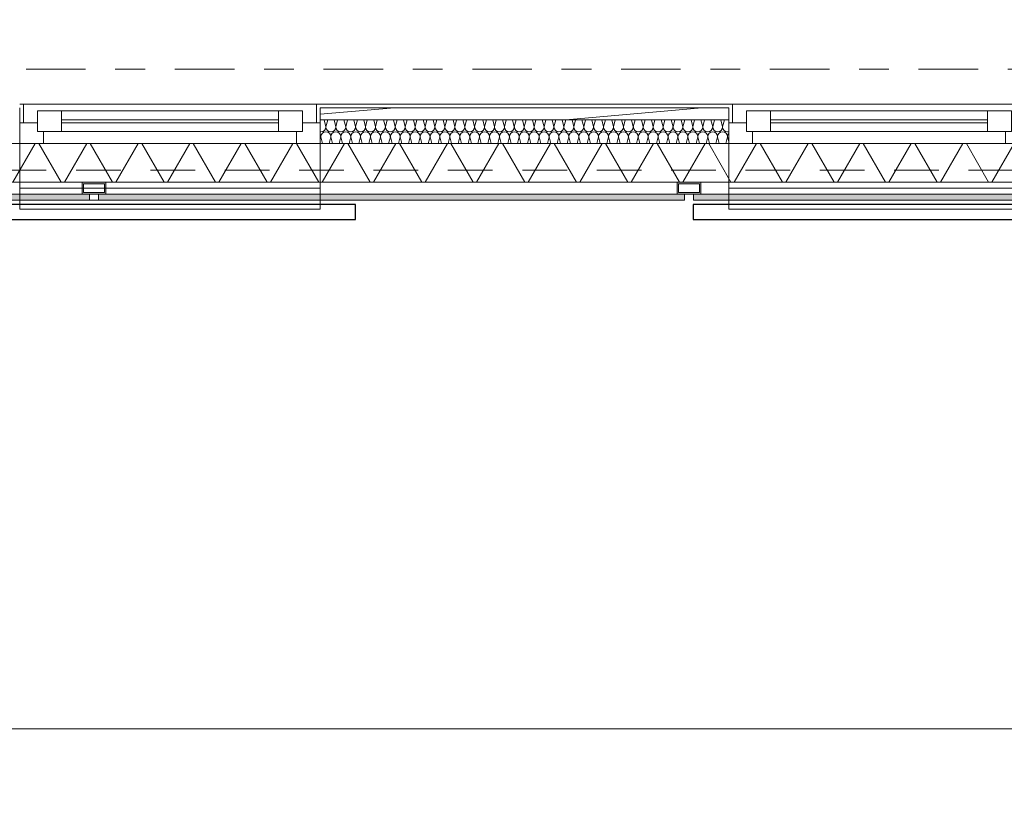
# Model space of a CAD drawing. Header units: metres. Extents: x -167 to 233, y -155 to 122.
# Tile 17 of 68: x 43.5 to 46.81, y 26.11 to 28.76. Entities that reach past the tile are written whole.
import ezdxf
from ezdxf.enums import TextEntityAlignment as Align

# ---------------------------------------------------------------- set-up
doc = ezdxf.new("R2010")
doc.units = ezdxf.units.M
doc.header["$MEASUREMENT"] = 0
doc.linetypes.add('Raster', pattern=[0.4, 0.2, -0.1, 0, -0.1])
doc.linetypes.add('Strichlinie eng', pattern=[0.23, 0.15, -0.08])
for name, color, linetype in [('10 Wand außen', 7, 'Continuous'), ('20 Decke', 7, 'Continuous'), ('40 Absturzsicherung', 7, 'Continuous'), ('50 Sanitäreinrichtung', 7, 'Continuous'), ('90 Achsraster', 7, 'Continuous'), ('94 Genehmigungsplanung Bemaßung', 7, 'Continuous')]:
    doc.layers.add(name, color=color, linetype=linetype)
doc.styles.add('ERSTELLTER_STIL_1', font='arial.ttf')
doc.styles.add('ERSTELLTER_STIL_2', font='arial.ttf')
doc.dimstyles.new('ERSTELLTER_STIL__1', dxfattribs={"dimtxt": 0.25, "dimasz": 0.19, "dimexe": 0.18, "dimexo": 0.1, "dimgap": 0, "dimtad": 1, "dimtih": 1, "dimtoh": 1, "dimzin": 0, "dimdsep": 46, "dimtxsty": 'ERSTELLTER_STIL_1', "dimblk": 'ARROWHEAD_6', "dimblk1": 'ARROWHEAD_6', "dimblk2": 'ARROWHEAD_6', "dimcen": 0.09, "dimclrd": 7, "dimclre": 7, "dimclrt": 7, "dimazin": 0, "dimtfac": 1, "dimtdec": 4, "dimtmove": 0, "dimatfit": 3, "dimfxl": 1, "dimtolj": 1, "dimtzin": 0, "dimarcsym": 0})
pattern_1 = [(0, (27236.132094, 33357.27905), (0, 0.075), [0, -0.075])]

# ---------------------------------------------------------------- blocks, each defined once
blk = doc.blocks.new('Rechteck Raster Kassetten Fassade - ACB_2')
at = {"layer": '50 Sanitäreinrichtung', "linetype": 'Continuous', "lineweight": 0, "true_color": 0x9e9e9e}
for points in [[(4.015, 0.19), (4.015, 0.17), (5.985, 0.17), (5.985, 0.19)], [(6.015, 0.19), (6.015, 0.17), (7.985, 0.17), (7.985, 0.19)], [(8.015, 0.19), (8.015, 0.17), (9.985, 0.17), (9.985, 0.19)]]:
    blk.add_hatch(color=253, dxfattribs=at).paths.add_polyline_path(points)
h = blk.add_hatch(color=253, dxfattribs=at)
h.paths.add_polyline_path([(6.04, 0.13), (6.04, 0.17), (5.96, 0.17), (5.96, 0.13)])
h.paths.add_polyline_path([(5.965, 0.165), (6.035, 0.165), (6.035, 0.135), (5.965, 0.135)], flags=0)
h = blk.add_hatch(color=253, dxfattribs=at)
h.paths.add_polyline_path([(8.04, 0.13), (8.04, 0.17), (7.96, 0.17), (7.96, 0.13)])
h.paths.add_polyline_path([(7.965, 0.165), (8.035, 0.165), (8.035, 0.135), (7.965, 0.135)], flags=0)
at = {"layer": '50 Sanitäreinrichtung', "linetype": 'Continuous', "lineweight": 18}
h = blk.add_hatch(dxfattribs=at)
h.set_pattern_fill('Dämmung__weich_0001', color=8, style=0, pattern_type=2)
h.set_pattern_definition([(60, (0, 0), (-0.1299038, 0.075), []), (120, (0, 0), (0.1299038, 0.075), [])])
h.paths.add_polyline_path([(0, 0), (20.25, 0), (20.38, 0.13), (0, 0.13)])
at = {"layer": '50 Sanitäreinrichtung', "color": 251, "linetype": 'Continuous', "lineweight": 18, "true_color": 0x5f5f5f}
for p, q in [((5.985, 0.19), (4.015, 0.19)), ((5.985, 0.19), (4.015, 0.19)), ((4.015, 0.17), (5.985, 0.17)), ((4.015, 0.17), (5.985, 0.17)), ((6.7605, 0.19), (5.7505, 0.19)), ((5.7505, 0), (5.7505, 0.19)), ((6.04, 0.17), (5.96, 0.17)), ((5.96, 0.17), (5.96, 0.13)), ((6.04, 0.17), (5.96, 0.17)), ((5.96, 0.17), (5.96, 0.13)), ((5.985, 0.17), (5.985, 0.19)), ((5.985, 0.17), (5.985, 0.19)), ((7.985, 0.19), (6.015, 0.19)), ((6.015, 0.19), (6.015, 0.17)), ((7.985, 0.19), (6.015, 0.19)), ((6.015, 0.19), (6.015, 0.17)), ((6.015, 0.17), (7.985, 0.17)), ((6.015, 0.17), (7.985, 0.17)), ((6.04, 0.17), (6.04, 0.13)), ((6.04, 0.17), (6.04, 0.13)), ((6.7605, 0), (6.7605, 0.19)), ((8.04, 0.17), (7.96, 0.17)), ((7.96, 0.17), (7.96, 0.13)), ((8.04, 0.17), (7.96, 0.17)), ((7.96, 0.17), (7.96, 0.13)), ((7.985, 0.17), (7.985, 0.19)), ((7.985, 0.17), (7.985, 0.19)), ((9.985, 0.19), (8.015, 0.19)), ((8.015, 0.19), (8.015, 0.17)), ((9.985, 0.19), (8.015, 0.19)), ((8.015, 0.19), (8.015, 0.17)), ((8.015, 0.17), (9.985, 0.17)), ((8.015, 0.17), (9.985, 0.17)), ((8.04, 0.17), (8.04, 0.13)), ((8.04, 0.17), (8.04, 0.13)), ((5.965, 0.165), (5.965, 0.135)), ((6.035, 0.165), (5.965, 0.165)), ((5.965, 0.165), (5.965, 0.135)), ((6.035, 0.165), (5.965, 0.165)), ((6.035, 0.135), (5.965, 0.135)), ((6.035, 0.135), (5.965, 0.135)), ((6.035, 0.165), (6.035, 0.135)), ((6.035, 0.165), (6.035, 0.135)), ((7.965, 0.165), (7.965, 0.135)), ((8.035, 0.165), (7.965, 0.165)), ((7.965, 0.165), (7.965, 0.135)), ((8.035, 0.165), (7.965, 0.165)), ((8.035, 0.135), (7.965, 0.135)), ((8.035, 0.135), (7.965, 0.135)), ((8.035, 0.165), (8.035, 0.135)), ((8.035, 0.165), (8.035, 0.135)), ((20.38, 0.13), (0, 0.13)), ((6.04, 0.13), (5.96, 0.13)), ((6.04, 0.13), (5.96, 0.13)), ((8.04, 0.13), (7.96, 0.13)), ((8.04, 0.13), (7.96, 0.13)), ((0, 0), (20.25, 0)), ((5.7505, 0), (6.7605, 0))]:
    blk.add_line(p, q, dxfattribs=at)
at = {"layer": '50 Sanitäreinrichtung', "color": 251, "linetype": 'Strichlinie eng', "lineweight": 18, "true_color": 0x5f5f5f}
blk.add_line((20.34, 0.09), (0, 0.09), dxfattribs=at)
blk = doc.blocks.new('*X25', base_point=(27236.1321, 33357.279))
at = {"layer": '10 Wand außen', "color": 8, "linetype": 'Continuous', "lineweight": 18}
for p, q in [((44.5321, 28.3957), (44.5261, 28.4197)), ((44.5321, 28.3957), (44.5381, 28.4197)), ((44.5654, 28.3957), (44.5594, 28.4197)), ((44.5654, 28.3957), (44.5714, 28.4197)), ((44.5988, 28.3957), (44.5928, 28.4197)), ((44.5988, 28.3957), (44.6048, 28.4197)), ((44.6321, 28.3957), (44.6261, 28.4197)), ((44.6321, 28.3957), (44.6381, 28.4197)), ((44.6654, 28.3957), (44.6594, 28.4197)), ((44.6654, 28.3957), (44.6714, 28.4197)), ((44.6988, 28.3957), (44.6928, 28.4197)), ((44.6988, 28.3957), (44.7048, 28.4197)), ((44.7321, 28.3957), (44.7261, 28.4197)), ((44.7321, 28.3957), (44.7381, 28.4197)), ((44.7654, 28.3957), (44.7594, 28.4197)), ((44.7654, 28.3957), (44.7714, 28.4197)), ((44.7988, 28.3957), (44.7928, 28.4197)), ((44.7988, 28.3957), (44.8048, 28.4197)), ((44.8321, 28.3957), (44.8261, 28.4197)), ((44.8321, 28.3957), (44.8381, 28.4197)), ((44.8654, 28.3957), (44.8594, 28.4197)), ((44.8654, 28.3957), (44.8714, 28.4197)), ((44.8988, 28.3957), (44.8928, 28.4197)), ((44.8988, 28.3957), (44.9048, 28.4197)), ((44.9321, 28.3957), (44.9261, 28.4197)), ((44.9321, 28.3957), (44.9381, 28.4197)), ((44.9654, 28.3957), (44.9594, 28.4197)), ((44.9654, 28.3957), (44.9714, 28.4197)), ((44.9988, 28.3957), (44.9928, 28.4197)), ((44.9988, 28.3957), (45.0048, 28.4197)), ((45.0321, 28.3957), (45.0261, 28.4197)), ((45.0321, 28.3957), (45.0381, 28.4197)), ((45.0654, 28.3957), (45.0594, 28.4197)), ((45.0654, 28.3957), (45.0714, 28.4197)), ((45.0988, 28.3957), (45.0928, 28.4197)), ((45.0988, 28.3957), (45.1048, 28.4197)), ((45.1321, 28.3957), (45.1261, 28.4197)), ((45.1321, 28.3957), (45.1381, 28.4197)), ((45.1654, 28.3957), (45.1594, 28.4197)), ((45.1654, 28.3957), (45.1714, 28.4197)), ((45.1988, 28.3957), (45.1928, 28.4197)), ((45.1988, 28.3957), (45.2048, 28.4197)), ((45.2321, 28.3957), (45.2261, 28.4197)), ((45.2321, 28.3957), (45.2381, 28.4197)), ((45.2654, 28.3957), (45.2594, 28.4197)), ((45.2654, 28.3957), (45.2714, 28.4197)), ((45.2988, 28.3957), (45.2928, 28.4197)), ((45.2988, 28.3957), (45.3048, 28.4197)), ((45.3321, 28.3957), (45.3261, 28.4197)), ((45.3321, 28.3957), (45.3381, 28.4197)), ((45.3654, 28.3957), (45.3594, 28.4197)), ((45.3654, 28.3957), (45.3714, 28.4197)), ((45.3988, 28.3957), (45.3928, 28.4197)), ((45.3988, 28.3957), (45.4048, 28.4197)), ((45.4321, 28.3957), (45.4261, 28.4197)), ((45.4321, 28.3957), (45.4381, 28.4197)), ((45.4654, 28.3957), (45.4594, 28.4197)), ((45.4654, 28.3957), (45.4714, 28.4197)), ((45.4988, 28.3957), (45.4928, 28.4197)), ((45.4988, 28.3957), (45.5048, 28.4197)), ((45.5321, 28.3957), (45.5261, 28.4197)), ((45.5321, 28.3957), (45.5381, 28.4197)), ((45.5654, 28.3957), (45.5594, 28.4197)), ((45.5654, 28.3957), (45.5714, 28.4197)), ((45.5988, 28.3957), (45.5928, 28.4197)), ((45.5988, 28.3957), (45.6048, 28.4197)), ((45.6321, 28.3957), (45.6261, 28.4197)), ((45.6321, 28.3957), (45.6381, 28.4197)), ((45.6654, 28.3957), (45.6594, 28.4197)), ((45.6654, 28.3957), (45.6714, 28.4197)), ((45.6988, 28.3957), (45.6928, 28.4197)), ((45.6988, 28.3957), (45.7048, 28.4197)), ((45.7321, 28.3957), (45.7261, 28.4197)), ((45.7321, 28.3957), (45.7381, 28.4197)), ((45.7654, 28.3957), (45.7594, 28.4197)), ((45.7654, 28.3957), (45.7714, 28.4197)), ((45.7988, 28.3957), (45.7928, 28.4197)), ((45.7988, 28.3957), (45.8048, 28.4197)), ((45.8321, 28.3957), (45.8261, 28.4197)), ((45.8321, 28.3957), (45.8381, 28.4197)), ((45.8654, 28.3957), (45.8594, 28.4197)), ((45.8654, 28.3957), (45.8714, 28.4197)), ((44.513, 28.3526), (44.5154, 28.3624)), ((44.5211, 28.3397), (44.5154, 28.3624)), ((44.5431, 28.3397), (44.5488, 28.3624)), ((44.5544, 28.3397), (44.5488, 28.3624)), ((44.5764, 28.3397), (44.5821, 28.3624)), ((44.5878, 28.3397), (44.5821, 28.3624)), ((44.6098, 28.3397), (44.6154, 28.3624)), ((44.6211, 28.3397), (44.6154, 28.3624)), ((44.6431, 28.3397), (44.6488, 28.3624)), ((44.6544, 28.3397), (44.6488, 28.3624)), ((44.6764, 28.3397), (44.6821, 28.3624)), ((44.6878, 28.3397), (44.6821, 28.3624)), ((44.7098, 28.3397), (44.7154, 28.3624)), ((44.7211, 28.3397), (44.7154, 28.3624)), ((44.7431, 28.3397), (44.7488, 28.3624)), ((44.7544, 28.3397), (44.7488, 28.3624)), ((44.7764, 28.3397), (44.7821, 28.3624)), ((44.7878, 28.3397), (44.7821, 28.3624)), ((44.8098, 28.3397), (44.8154, 28.3624)), ((44.8211, 28.3397), (44.8154, 28.3624)), ((44.8431, 28.3397), (44.8488, 28.3624)), ((44.8544, 28.3397), (44.8488, 28.3624)), ((44.8764, 28.3397), (44.8821, 28.3624)), ((44.8878, 28.3397), (44.8821, 28.3624)), ((44.9098, 28.3397), (44.9154, 28.3624)), ((44.9211, 28.3397), (44.9154, 28.3624)), ((44.9431, 28.3397), (44.9488, 28.3624)), ((44.9544, 28.3397), (44.9488, 28.3624)), ((44.9764, 28.3397), (44.9821, 28.3624)), ((44.9878, 28.3397), (44.9821, 28.3624)), ((45.0098, 28.3397), (45.0154, 28.3624)), ((45.0211, 28.3397), (45.0154, 28.3624)), ((45.0431, 28.3397), (45.0488, 28.3624)), ((45.0544, 28.3397), (45.0488, 28.3624)), ((45.0764, 28.3397), (45.0821, 28.3624)), ((45.0878, 28.3397), (45.0821, 28.3624)), ((45.1098, 28.3397), (45.1154, 28.3624)), ((45.1211, 28.3397), (45.1154, 28.3624)), ((45.1431, 28.3397), (45.1488, 28.3624)), ((45.1544, 28.3397), (45.1488, 28.3624)), ((45.1764, 28.3397), (45.1821, 28.3624)), ((45.1878, 28.3397), (45.1821, 28.3624)), ((45.2098, 28.3397), (45.2154, 28.3624)), ((45.2211, 28.3397), (45.2154, 28.3624)), ((45.2431, 28.3397), (45.2488, 28.3624)), ((45.2544, 28.3397), (45.2488, 28.3624)), ((45.2764, 28.3397), (45.2821, 28.3624)), ((45.2878, 28.3397), (45.2821, 28.3624)), ((45.3098, 28.3397), (45.3154, 28.3624)), ((45.3211, 28.3397), (45.3154, 28.3624)), ((45.3431, 28.3397), (45.3488, 28.3624)), ((45.3544, 28.3397), (45.3488, 28.3624)), ((45.3764, 28.3397), (45.3821, 28.3624)), ((45.3878, 28.3397), (45.3821, 28.3624)), ((45.4098, 28.3397), (45.4154, 28.3624)), ((45.4211, 28.3397), (45.4154, 28.3624)), ((45.4431, 28.3397), (45.4488, 28.3624)), ((45.4544, 28.3397), (45.4488, 28.3624)), ((45.4764, 28.3397), (45.4821, 28.3624)), ((45.4878, 28.3397), (45.4821, 28.3624)), ((45.5098, 28.3397), (45.5154, 28.3624)), ((45.5211, 28.3397), (45.5154, 28.3624)), ((45.5431, 28.3397), (45.5488, 28.3624)), ((45.5544, 28.3397), (45.5488, 28.3624)), ((45.5764, 28.3397), (45.5821, 28.3624)), ((45.5878, 28.3397), (45.5821, 28.3624)), ((45.6098, 28.3397), (45.6154, 28.3624)), ((45.6211, 28.3397), (45.6154, 28.3624)), ((45.6431, 28.3397), (45.6488, 28.3624)), ((45.6544, 28.3397), (45.6488, 28.3624)), ((45.6764, 28.3397), (45.6821, 28.3624)), ((45.6878, 28.3397), (45.6821, 28.3624)), ((45.7098, 28.3397), (45.7154, 28.3624)), ((45.7211, 28.3397), (45.7154, 28.3624)), ((45.7431, 28.3397), (45.7488, 28.3624)), ((45.7544, 28.3397), (45.7488, 28.3624)), ((45.7764, 28.3397), (45.7821, 28.3624)), ((45.7878, 28.3397), (45.7821, 28.3624)), ((45.8098, 28.3397), (45.8154, 28.3624)), ((45.8211, 28.3397), (45.8154, 28.3624)), ((45.8431, 28.3397), (45.8488, 28.3624)), ((45.8544, 28.3397), (45.8488, 28.3624)), ((45.8764, 28.3397), (45.8821, 28.3624)), ((45.8861, 28.3463), (45.8821, 28.3624))]:
    blk.add_line(p, q, dxfattribs=at)
for centre, start, end in [((44.5154, 28.3957), 270, 0), ((44.5488, 28.3957), 180, 270), ((44.5488, 28.3957), 270, 0), ((44.5821, 28.3957), 180, 270), ((44.5821, 28.3957), 270, 0), ((44.6154, 28.3957), 180, 270), ((44.6154, 28.3957), 270, 0), ((44.6488, 28.3957), 180, 270), ((44.6488, 28.3957), 270, 0), ((44.6821, 28.3957), 180, 270), ((44.6821, 28.3957), 270, 0), ((44.7154, 28.3957), 180, 270), ((44.7154, 28.3957), 270, 0), ((44.7488, 28.3957), 180, 270), ((44.7488, 28.3957), 270, 0), ((44.7821, 28.3957), 180, 270), ((44.7821, 28.3957), 270, 0), ((44.8154, 28.3957), 180, 270), ((44.8154, 28.3957), 270, 0), ((44.8488, 28.3957), 180, 270), ((44.8488, 28.3957), 270, 0), ((44.8821, 28.3957), 180, 270), ((44.8821, 28.3957), 270, 0), ((44.9154, 28.3957), 180, 270), ((44.9154, 28.3957), 270, 0), ((44.9488, 28.3957), 180, 270), ((44.9488, 28.3957), 270, 0), ((44.9821, 28.3957), 180, 270), ((44.9821, 28.3957), 270, 0), ((45.0154, 28.3957), 180, 270), ((45.0154, 28.3957), 270, 0), ((45.0488, 28.3957), 180, 270), ((45.0488, 28.3957), 270, 0), ((45.0821, 28.3957), 180, 270), ((45.0821, 28.3957), 270, 0), ((45.1154, 28.3957), 180, 270), ((45.1154, 28.3957), 270, 0), ((45.1488, 28.3957), 180, 270), ((45.1488, 28.3957), 270, 0), ((45.1821, 28.3957), 180, 270), ((45.1821, 28.3957), 270, 0), ((45.2154, 28.3957), 180, 270), ((45.2154, 28.3957), 270, 0), ((45.2488, 28.3957), 180, 270), ((45.2488, 28.3957), 270, 0), ((45.2821, 28.3957), 180, 270), ((45.2821, 28.3957), 270, 0), ((45.3154, 28.3957), 180, 270), ((45.3154, 28.3957), 270, 0), ((45.3488, 28.3957), 180, 270), ((45.3488, 28.3957), 270, 0), ((45.3821, 28.3957), 180, 270), ((45.3821, 28.3957), 270, 0), ((45.4154, 28.3957), 180, 270), ((45.4154, 28.3957), 270, 0), ((45.4488, 28.3957), 180, 270), ((45.4488, 28.3957), 270, 0), ((45.4821, 28.3957), 180, 270), ((45.4821, 28.3957), 270, 0), ((45.5154, 28.3957), 180, 270), ((45.5154, 28.3957), 270, 0), ((45.5488, 28.3957), 180, 270), ((45.5488, 28.3957), 270, 0), ((45.5821, 28.3957), 180, 270), ((45.5821, 28.3957), 270, 0), ((45.6154, 28.3957), 180, 270), ((45.6154, 28.3957), 270, 0), ((45.6488, 28.3957), 180, 270), ((45.6488, 28.3957), 270, 0), ((45.6821, 28.3957), 180, 270), ((45.6821, 28.3957), 270, 0), ((45.7154, 28.3957), 180, 270), ((45.7154, 28.3957), 270, 0), ((45.7488, 28.3957), 180, 270), ((45.7488, 28.3957), 270, 0), ((45.7821, 28.3957), 180, 270), ((45.7821, 28.3957), 270, 0), ((45.8154, 28.3957), 180, 270), ((45.8154, 28.3957), 270, 0), ((45.8488, 28.3957), 180, 270), ((45.8488, 28.3957), 270, 0), ((45.8821, 28.3957), 180, 270), ((44.5154, 28.3957), 261.575, 270), ((44.4988, 28.3624), 0, 31.4072), ((44.5321, 28.3624), 90, 180), ((44.5321, 28.3624), 0, 90), ((44.5654, 28.3624), 90, 180), ((44.5654, 28.3624), 0, 90), ((44.5988, 28.3624), 90, 180), ((44.5988, 28.3624), 0, 90), ((44.6321, 28.3624), 90, 180), ((44.6321, 28.3624), 0, 90), ((44.6654, 28.3624), 90, 180), ((44.6654, 28.3624), 0, 90), ((44.6988, 28.3624), 90, 180), ((44.6988, 28.3624), 0, 90), ((44.7321, 28.3624), 90, 180), ((44.7321, 28.3624), 0, 90), ((44.7654, 28.3624), 90, 180), ((44.7654, 28.3624), 0, 90), ((44.7988, 28.3624), 90, 180), ((44.7988, 28.3624), 0, 90), ((44.8321, 28.3624), 90, 180), ((44.8321, 28.3624), 0, 90), ((44.8654, 28.3624), 90, 180), ((44.8654, 28.3624), 0, 90), ((44.8988, 28.3624), 90, 180), ((44.8988, 28.3624), 0, 90), ((44.9321, 28.3624), 90, 180), ((44.9321, 28.3624), 0, 90), ((44.9654, 28.3624), 90, 180), ((44.9654, 28.3624), 0, 90), ((44.9988, 28.3624), 90, 180), ((44.9988, 28.3624), 0, 90), ((45.0321, 28.3624), 90, 180), ((45.0321, 28.3624), 0, 90), ((45.0654, 28.3624), 90, 180), ((45.0654, 28.3624), 0, 90), ((45.0988, 28.3624), 90, 180), ((45.0988, 28.3624), 0, 90), ((45.1321, 28.3624), 90, 180), ((45.1321, 28.3624), 0, 90), ((45.1654, 28.3624), 90, 180), ((45.1654, 28.3624), 0, 90), ((45.1988, 28.3624), 90, 180), ((45.1988, 28.3624), 0, 90), ((45.2321, 28.3624), 90, 180), ((45.2321, 28.3624), 0, 90), ((45.2654, 28.3624), 90, 180), ((45.2654, 28.3624), 0, 90), ((45.2988, 28.3624), 90, 180), ((45.2988, 28.3624), 0, 90), ((45.3321, 28.3624), 90, 180), ((45.3321, 28.3624), 0, 90), ((45.3654, 28.3624), 90, 180), ((45.3654, 28.3624), 0, 90), ((45.3988, 28.3624), 90, 180), ((45.3988, 28.3624), 0, 90), ((45.4321, 28.3624), 90, 180), ((45.4321, 28.3624), 0, 90), ((45.4654, 28.3624), 90, 180), ((45.4654, 28.3624), 0, 90), ((45.4988, 28.3624), 90, 180), ((45.4988, 28.3624), 0, 90), ((45.5321, 28.3624), 90, 180), ((45.5321, 28.3624), 0, 90), ((45.5654, 28.3624), 90, 180), ((45.5654, 28.3624), 0, 90), ((45.5988, 28.3624), 90, 180), ((45.5988, 28.3624), 0, 90), ((45.6321, 28.3624), 90, 180), ((45.6321, 28.3624), 0, 90), ((45.6654, 28.3624), 90, 180), ((45.6654, 28.3624), 0, 90), ((45.6988, 28.3624), 90, 180), ((45.6988, 28.3624), 0, 90), ((45.7321, 28.3624), 90, 180), ((45.7321, 28.3624), 0, 90), ((45.7654, 28.3624), 90, 180), ((45.7654, 28.3624), 0, 90), ((45.7988, 28.3624), 90, 180), ((45.7988, 28.3624), 0, 90), ((45.8321, 28.3624), 90, 180), ((45.8321, 28.3624), 0, 90), ((45.8654, 28.3624), 90, 180), ((45.8654, 28.3624), 0, 90), ((45.8821, 28.3957), 270, 283.9293), ((45.8988, 28.3624), 139.4003, 180)]:
    blk.add_arc(centre, 0.0167, start, end, dxfattribs=at)
blk = doc.blocks.new('1-Flügelfenster 27')
at = {"layer": '10 Wand außen', "color": 7, "linetype": 'Continuous', "lineweight": 18}
for p, q in [((-0.505, 0.0625), (-0.4925, 0.0625)), ((-0.4925, 0), (-0.4925, 0.0625)), ((-0.445, -0.03), (-0.445, 0.04)), ((-0.445, 0.04), (-0.365, 0.04)), ((-0.365, 0.04), (0.365, 0.04)), ((-0.365, 0.04), (-0.365, -0.03)), ((0.365, -0.03), (0.365, 0.04)), ((0.365, 0.04), (0.445, 0.04)), ((0.445, 0.04), (0.445, -0.03)), ((0.505, 0.0625), (0.4925, 0.0625)), ((0.4925, 0), (0.4925, 0.0625)), ((-0.505, 0), (-0.445, 0)), ((-0.505, -0.07), (-0.505, 0)), ((-0.505, -0.07), (-0.505, 0)), ((-0.445, 0), (-0.445, -0.03)), ((-0.365, 0.01), (0.365, 0.01)), ((0.445, -0.03), (0.445, 0)), ((0.445, 0), (0.505, 0)), ((0.505, -0.07), (0.505, 0)), ((0.505, -0.07), (0.505, 0)), ((-0.445, -0.03), (-0.425, -0.03)), ((-0.365, -0.03), (-0.445, -0.03)), ((-0.425, -0.03), (-0.425, -0.07)), ((0.365, 0), (-0.365, 0)), ((0.365, -0.03), (-0.365, -0.03)), ((0.445, -0.03), (0.365, -0.03)), ((0.425, -0.07), (0.425, -0.03)), ((0.425, -0.03), (0.445, -0.03)), ((-0.425, -0.07), (-0.505, -0.07)), ((0.425, -0.07), (-0.425, -0.07)), ((0.505, -0.07), (0.425, -0.07))]:
    blk.add_line(p, q, dxfattribs=at)
at = {"layer": '10 Wand außen', "color": 7, "linetype": 'Continuous', "lineweight": 13}
for p, q in [((-0.4925, 0.0625), (0.4925, 0.0625)), ((-0.505, -0.07), (-0.505, -0.29)), ((-0.505, -0.07), (-0.505, -0.22)), ((0.505, -0.29), (0.505, -0.07)), ((0.505, -0.22), (0.505, -0.07)), ((-0.505, -0.22), (0.505, -0.22)), ((-0.505, -0.29), (0.505, -0.29))]:
    blk.add_line(p, q, dxfattribs=at)
at = {"layer": '10 Wand außen', "color": 7, "linetype": 'Strichlinie eng', "lineweight": 13}
blk.add_line((-0.505, -0.07), (0.505, -0.07), dxfattribs=at)
blk = doc.blocks.new('Standard-Rastermarker_139')
at = {"layer": '90 Achsraster', "color": 14, "linetype": 'Raster', "lineweight": 18, "true_color": 0xa80000}
blk.add_line((1, 0), (45.4427, 0), dxfattribs=at)
at = {"layer": '90 Achsraster', "color": 14, "lineweight": 18, "true_color": 0xa80000, "style": 'ERSTELLTER_STIL_2'}
for tag, p in [('AC_MarkerText_1_0', (-0.35, 0.15)), ('AC_MarkerText_1_1', (46.7927, 0.15))]:
    blk.add_attdef(tag, text='', height=0.3, dxfattribs=at).set_placement(p, align=Align.TOP_CENTER)
blk = doc.blocks.new('*D255', base_point=(27236.1321, 33357.279))
at = {"layer": '94 Genehmigungsplanung Bemaßung', "color": 7, "linetype": 'Continuous', "lineweight": 13}
for p, q in [((17.3411, 26.1863), (17.3411, 26.5613)), ((58.1625, 26.1863), (58.1625, 26.5613)), ((17.4411, 26.4738), (17.2411, 26.2738)), ((58.0625, 26.2738), (58.2625, 26.4738)), ((17.1911, 26.3738), (17.3411, 26.3738)), ((17.3411, 26.3738), (58.1625, 26.3738)), ((58.1625, 26.3738), (58.3125, 26.3738))]:
    blk.add_line(p, q, dxfattribs=at)
at = {"layer": '94 Genehmigungsplanung Bemaßung', "color": 7, "lineweight": 13, "insert": (37.3228, 26.4238), "char_height": 0.25, "attachment_point": 7, "style": 'ERSTELLTER_STIL_1'}
blk.add_mtext('\\A1;{\\pql;\\fArial|b0|i0|c0|p0;\\W1.000000;40,82}', dxfattribs=at)
blk = doc.blocks.new('ARROWHEAD_6')
at = {"color": 0, "linetype": 'Continuous', "lineweight": 0}
for p, q in [((-0.5, -0.5), (0.5, 0.5)), ((0, 0), (-1, 0))]:
    blk.add_line(p, q, dxfattribs=at)
blk = doc.blocks.new('*D263', base_point=(27236.1321, 33357.279))
at = {"layer": '94 Genehmigungsplanung Bemaßung', "color": 7, "linetype": 'Continuous', "lineweight": 13}
for p, q in [((17.3411, 24.7136), (17.3411, 25.0886)), ((58.1625, 24.7136), (58.1625, 25.0886)), ((17.4411, 25.0011), (17.2411, 24.8011)), ((58.0625, 24.8011), (58.2625, 25.0011)), ((17.1911, 24.9011), (17.3411, 24.9011)), ((17.3411, 24.9011), (58.1625, 24.9011)), ((58.1625, 24.9011), (58.3125, 24.9011))]:
    blk.add_line(p, q, dxfattribs=at)
at = {"layer": '94 Genehmigungsplanung Bemaßung', "color": 7, "lineweight": 13, "insert": (37.3228, 24.9511), "char_height": 0.25, "attachment_point": 7, "style": 'ERSTELLTER_STIL_1'}
blk.add_mtext('\\A1;{\\pql;\\fArial|b0|i0|c0|p0;\\W1.000000;40,82}', dxfattribs=at)

msp = doc.modelspace()

# ---------------------------------------------------------------- hatches: boundary and pattern name
at = {"layer": '10 Wand außen', "linetype": 'Continuous', "lineweight": 13, "true_color": 0x000100}
h = msp.add_hatch(dxfattribs=at)
h.set_pattern_fill('Gipskarton_0001', color=98, style=0, pattern_type=2)
h.set_pattern_definition(pattern_1)
h.paths.add_polyline_path([(43.5155, 28.4722), (43.503, 28.4722), (43.503, 28.4597), (43.503, 28.4097), (43.5155, 28.4097)])
h = msp.add_hatch(dxfattribs=at)
h.set_pattern_fill('Gipskarton_0001', color=98, style=0, pattern_type=2)
h.set_pattern_definition(pattern_1)
h.paths.add_polyline_path([(44.513, 28.4722), (44.5005, 28.4722), (44.5005, 28.4097), (44.513, 28.4097), (44.513, 28.4597)])
h = msp.add_hatch(dxfattribs=at)
h.set_pattern_fill('Gipskarton_0001', color=98, style=0, pattern_type=2)
h.set_pattern_definition(pattern_1)
h.paths.add_polyline_path([(45.8861, 28.4722), (44.513, 28.4722), (44.513, 28.4597), (45.8861, 28.4597)])
h = msp.add_hatch(dxfattribs=at)
h.set_pattern_fill('Gipskarton_0001', color=98, style=0, pattern_type=2)
h.set_pattern_definition(pattern_1)
h.paths.add_polyline_path([(45.8986, 28.4722), (45.8861, 28.4722), (45.8861, 28.4597), (45.8861, 28.4097), (45.8986, 28.4097)])
h = msp.add_hatch(dxfattribs=at)
h.set_pattern_fill('Holz__Vollholz__Längshol_AA', color=98, style=0, pattern_type=2)
h.set_pattern_definition([(5, (27236.13209, 33357.27905), (-0.00784401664, 0.08965752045), [])])
h.paths.add_polyline_path([(44.513, 28.4597), (44.513, 28.4197), (45.8861, 28.4197), (45.8861, 28.4597)])

# ---------------------------------------------------------------- linework, layer by layer
at = {"layer": '10 Wand außen', "color": 7, "linetype": 'Continuous', "lineweight": 18}
for p, q in [((43.503, 28.4722), (43.5155, 28.4722)), ((43.5155, 28.4097), (43.5155, 28.4722)), ((44.5005, 28.4097), (44.5005, 28.4722)), ((44.513, 28.4722), (44.5005, 28.4722)), ((45.8861, 28.4722), (45.8986, 28.4722)), ((45.8986, 28.4097), (45.8986, 28.4722)), ((43.503, 28.4597), (43.503, 28.4097)), ((45.8861, 28.4597), (44.513, 28.4597)), ((44.513, 28.4597), (44.513, 28.4097)), ((45.8861, 28.4597), (45.8861, 28.4097)), ((43.503, 28.4097), (43.5155, 28.4097)), ((43.503, 28.3397), (43.503, 28.4097)), ((44.513, 28.4097), (44.5005, 28.4097)), ((45.8861, 28.4197), (44.513, 28.4197)), ((44.513, 28.3397), (44.513, 28.4097)), ((45.8861, 28.4097), (45.8986, 28.4097)), ((45.8861, 28.3397), (45.8861, 28.4097))]:
    msp.add_line(p, q, dxfattribs=at)
at = {"layer": '10 Wand außen', "color": 7, "linetype": 'Continuous', "lineweight": 18, "flags": 128}
for points in [[(45.8861, 28.4722), (44.513, 28.4722)], [(44.513, 28.3397), (45.8861, 28.3397)]]:
    msp.add_lwpolyline(points, dxfattribs=at)
at = {"layer": '20 Decke', "color": 7, "linetype": 'Continuous', "lineweight": 13, "flags": 128}
msp.add_lwpolyline([(38.1011, 43.8397), (38.1011, 28.3397), (38.2411, 28.3397), (42.5011, 28.3397), (42.5011, 28.8397), (43.0011, 28.8397), (43.0011, 28.3397), (47.5011, 28.3397), (47.5011, 28.8397), (48.0011, 28.8397), (48.0011, 28.4722), (52.5025, 28.4722), (52.5025, 28.8397), (53.0025, 28.8397), (53.0025, 28.3397), (57.5025, 28.3397), (57.5025, 28.8397), (58.0025, 28.8397), (58.0025, 43.8397), (47.5011, 43.8397), (43.0011, 43.8397), (43.0011, 43.3397), (42.5011, 43.3397), (42.5011, 43.8397)], close=True, dxfattribs=at)
at = {"layer": '40 Absturzsicherung', "color": 250, "linetype": 'Continuous', "lineweight": 25, "true_color": 0x191919, "flags": 128}
for points in [[(44.632, 28.0844), (44.632, 28.1344), (43.384, 28.1344), (43.384, 28.0844)], [(47.0151, 28.0844), (47.0151, 28.1344), (45.7671, 28.1344), (45.7671, 28.0844)]]:
    msp.add_lwpolyline(points, close=True, dxfattribs=at)
at = {"layer": '40 Absturzsicherung', "color": 255, "linetype": 'Continuous', "lineweight": 18, "flags": 128}
for points in [[(44.632, 28.0844), (44.632, 28.1344), (43.384, 28.1344), (43.384, 28.0844)], [(47.0151, 28.0844), (47.0151, 28.1344), (45.7671, 28.1344), (45.7671, 28.0844)]]:
    msp.add_lwpolyline(points, close=True, dxfattribs=at)

# ---------------------------------------------------------------- block references
at = {"layer": '10 Wand außen', "color": 7, "linetype": 'Continuous', "lineweight": 18, "xscale": -1}
for p in [(44.008, 28.4097), (46.3911, 28.4097)]:
    msp.add_blockref('1-Flügelfenster 27', p, dxfattribs=at)
at = {"layer": '10 Wand außen', "color": 7, "lineweight": 35}
msp.add_blockref('*X25', (27236.1321, 33357.279), dxfattribs=at)
at = {"layer": '50 Sanitäreinrichtung', "color": 251, "linetype": 'Continuous', "lineweight": 18, "true_color": 0x5f5f5f, "xscale": -1, "rotation": 180}
msp.add_blockref('Rechteck Raster Kassetten Fassade - ACB_2', (37.7525, 28.3397), dxfattribs=at)
at = {"layer": '90 Achsraster', "color": 7, "linetype": 'Continuous', "lineweight": 18}
msp.add_blockref('Standard-Rastermarker_139', (13.5244, 28.5897), dxfattribs=at)

# ---------------------------------------------------------------- dimensions: what is measured, and where the dimension line sits
at = {"layer": '94 Genehmigungsplanung Bemaßung', "color": 7, "linetype": 'Continuous', "lineweight": 13}
for base, picture, middle in [((58.1625, 26.3738), '*D255', (37.7416, 26.5488)), ((58.1625, 24.9011), '*D263', (37.7416, 25.0761))]:
    dim = msp.add_linear_dim(base=base, p1=(17.3411, 28.1797), p2=(58.1625, 28.1797), dimstyle='ERSTELLTER_STIL__1', dxfattribs=at)
    dim.commit()
    dim.dimension.update_dxf_attribs({"geometry": picture, "text_midpoint": middle, "dimtype": 160})

doc.saveas('drawing.dxf')
